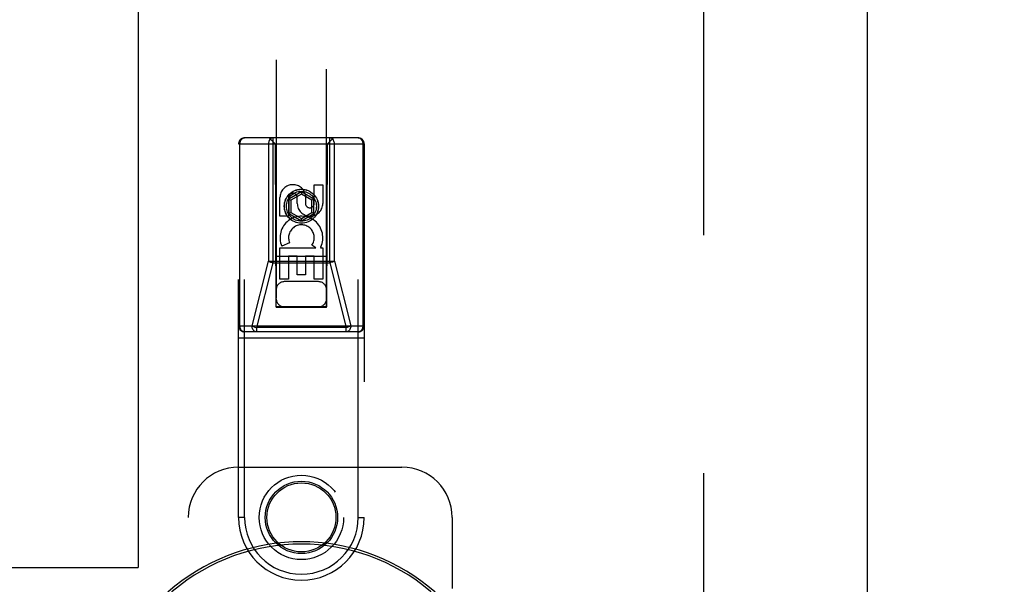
# Model space of a CAD drawing. Header units: inches. Extents: x 0 to 215, y 0 to 139.
# Tile 39 of 91: x 60 to 64.89, y 69.31 to 72.12. Entities that reach past the tile are written whole.
import ezdxf

# ---------------------------------------------------------------- set-up
doc = ezdxf.new("R2010")
doc.units = ezdxf.units.IN
doc.header["$LTSCALE"] = 11.835443
doc.header["$MEASUREMENT"] = 0
doc.linetypes.add('HIDDEN', pattern=[0.2, 0.1, -0.1])
doc.linetypes.add('PHANTOM', pattern=[0.8, 0.45, -0.05, 0.1, -0.05, 0.1, -0.05])
doc.layers.get('0').update_dxf_attribs({"linetype": 'CONTINUOUS'})
for name, color, linetype in [('02___PRT_ALL_AXES', 7, 'CONTINUOUS'), ('AVAILABLE_DOOR_SPACE', 7, 'CONTINUOUS'), ('DEFAULT_2', 8, 'HIDDEN'), ('DIMENSIONS', 7, 'CONTINUOUS')]:
    doc.layers.add(name, color=color, linetype=linetype)
doc.styles.get("Standard").update_dxf_attribs({"font": 'arial.ttf'})
doc.dimstyles.new('DIMSTYLE_1', dxfattribs={"dimtxt": 0.949367, "dimasz": 1.265823, "dimexe": 0.09, "dimexo": 0.07, "dimgap": 0.0375, "dimtad": 0, "dimtih": 1, "dimtoh": 1, "dimzin": 4, "dimdsep": 46, "dimtxsty": 'Standard', "dimblk": '_FILLED', "dimblk1": '_FILLED', "dimblk2": '_FILLED', "dimcen": 0.09, "dimazin": 1, "dimtfac": 1, "dimtofl": 0, "dimtmove": 0, "dimatfit": 3, "dimldrblk": '_FILLED', "dimfxl": 1, "dimtolj": 1, "dimtzin": 4, "dimarcsym": 0})
doc.dimstyles.get("Standard").update_dxf_attribs({"dimtxt": 1.075949, "dimasz": 1.265823, "dimexe": 0.09, "dimexo": 0.07, "dimgap": 0.09, "dimtad": 0, "dimtih": 1, "dimtoh": 1, "dimzin": 4, "dimdsep": 46, "dimtxsty": 'Standard', "dimblk": '_FILLED', "dimblk1": '_FILLED', "dimblk2": '_FILLED', "dimcen": 0.09, "dimazin": 1, "dimtp": 0.01, "dimtm": 0.01, "dimtfac": 1, "dimtofl": 0, "dimtmove": 0, "dimatfit": 3, "dimldrblk": '_FILLED', "dimfxl": 1, "dimtolj": 1, "dimtzin": 4, "dimarcsym": 0})

# ---------------------------------------------------------------- blocks, each defined once
blk = doc.blocks.new('_FILLED')
at = {"color": 0, "linetype": 'ByBlock'}
blk.add_solid([(0, 0), (-1, 0.2), (-1, -0.2)], dxfattribs=at)
blk = doc.blocks.new('*D13')
at = {"layer": 'DIMENSIONS', "color": 2, "linetype": 'Continuous'}
for p, q in [((60.5856, 79.2462), (58.1561, 79.2462)), ((64.2106, 79.2462), (66.7423, 79.2462))]:
    blk.add_line(p, q, dxfattribs=at)
at = {"layer": 'DIMENSIONS', "color": 2, "linetype": 'Continuous', "xscale": 1.2658227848, "yscale": 1.2658227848, "zscale": 1.2658227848}
blk.add_blockref('_FILLED', (60.5856, 79.2462), dxfattribs=at)
at = {"layer": 'DIMENSIONS', "color": 2, "linetype": 'Continuous', "xscale": 1.2658227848, "yscale": 1.2658227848, "zscale": 1.2658227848, "rotation": 180}
blk.add_blockref('_FILLED', (64.2106, 79.2462), dxfattribs=at)
at = {"layer": 'DIMENSIONS', "color": 2, "linetype": 'Continuous', "insert": (57.6814, 79.7209), "char_height": 0.94937, "width": 2.579879, "attachment_point": 3, "line_spacing_factor": 0.9}
blk.add_mtext('3.63', dxfattribs=at)

msp = doc.modelspace()

# ---------------------------------------------------------------- linework, layer by layer
at = {"color": 3, "linetype": 'Continuous'}
msp.add_line((64.2106, 103.6685), (64.2106, 33.3765), dxfattribs=at)
at = {"color": 7, "linetype": 'Continuous'}
for radius, start, end in [(1.0039, 333.5698, 206.4302), (0.9924, 329.0941, 210.9059)]:
    msp.add_arc((61.3981, 68.5225), radius, start, end, dxfattribs=at)
at = {"layer": '02___PRT_ALL_AXES', "color": 8, "linetype": 'HIDDEN'}
for p, q in [((61.4623, 71.2091), (61.4623, 71.3016)), ((61.4623, 71.3016), (61.5047, 71.3016)), ((61.5047, 71.3016), (61.5047, 71.2091)), ((61.2915, 71.1453), (61.2915, 71.2377)), ((61.3339, 71.2377), (61.3339, 71.1453)), ((61.3778, 71.2091), (61.3778, 71.2376)), ((61.4188, 71.2515), (61.4188, 71.2052)), ((61.3339, 71.1453), (61.2915, 71.1453)), ((61.2915, 70.8329), (61.2915, 70.989)), ((61.2915, 70.989), (61.4691, 70.989)), ((61.3396, 71.0134), (61.3005, 70.9964)), ((61.4691, 70.989), (61.4505, 71.002)), ((61.4942, 70.9925), (61.4924, 70.989)), ((61.4924, 70.989), (61.5047, 70.989)), ((61.5047, 70.989), (61.5047, 70.8329)), ((61.3339, 70.9464), (61.3339, 70.8329)), ((61.3764, 70.9464), (61.3339, 70.9464)), ((61.3764, 70.8542), (61.3764, 70.9464)), ((61.4188, 70.9464), (61.4188, 70.8542)), ((61.4623, 70.9464), (61.4188, 70.9464)), ((61.4623, 70.8329), (61.4623, 70.9464)), ((61.4188, 70.8542), (61.3764, 70.8542)), ((61.3339, 70.8329), (61.2915, 70.8329)), ((61.5047, 70.8329), (61.4623, 70.8329))]:
    msp.add_line(p, q, dxfattribs=at)
for centre, radius in [((61.3981, 71.195), 0.085), ((61.3981, 69.6475), 0.1715)]:
    msp.add_circle(centre, radius, dxfattribs=at)
for centre, radius, start, end in [((61.3559, 71.2378), 0.0644, 12.2995, 180.0775), ((61.3559, 71.2377), 0.0219, 359.9011, 180), ((61.4413, 71.2091), 0.0635, 180, 360), ((61.4403, 71.2091), 0.0219, 190.307, 360), ((61.3982, 71.0388), 0.1065, 334.2636, 203.4027), ((61.3982, 71.0388), 0.0639, 324.8895, 203.4026)]:
    msp.add_arc(centre, radius, start, end, dxfattribs=at)
at = {"layer": 'AVAILABLE_DOOR_SPACE', "color": 4, "linetype": 'PHANTOM'}
for p in [(60.5856, 102.6475), (55.8481, 69.3975)]:
    msp.add_line(p, (60.5856, 69.3975), dxfattribs=at)
at = {"layer": 'DEFAULT_2', "color": 8, "linetype": 'HIDDEN'}
for p, q in [((63.3981, 103.0075), (63.3981, 34.0375)), ((61.2731, 102.695), (61.2731, 70.6932)), ((61.5231, 70.6932), (61.5231, 102.695)), ((61.1156, 69.6475), (61.1156, 71.535)), ((61.6806, 71.535), (61.1156, 71.535)), ((61.2681, 71.505), (61.2381, 71.535)), ((61.2572, 70.9137), (61.2572, 71.535)), ((61.5281, 71.505), (61.5581, 71.535)), ((61.539, 70.9137), (61.539, 71.535)), ((61.6806, 69.6475), (61.6806, 71.535)), ((61.0856, 69.6475), (61.0856, 71.505)), ((61.0856, 71.505), (61.7106, 71.505)), ((61.0925, 70.6), (61.0925, 71.505)), ((61.2341, 71.505), (61.2341, 70.9225)), ((61.2681, 71.505), (61.2716, 70.695)), ((61.5246, 70.695), (61.5281, 71.505)), ((61.5621, 70.9225), (61.5621, 71.505)), ((61.7037, 71.505), (61.7037, 70.6)), ((61.7106, 71.505), (61.7106, 69.6475)), ((61.3981, 71.2669), (61.3356, 71.2308)), ((61.3981, 71.2553), (61.3456, 71.225)), ((61.3981, 71.2669), (61.3981, 71.2553)), ((61.4606, 71.2308), (61.3981, 71.2669)), ((61.4506, 71.225), (61.3981, 71.2553)), ((61.3356, 71.2308), (61.3356, 71.1586)), ((61.3356, 71.2308), (61.3456, 71.225)), ((61.3456, 71.225), (61.3456, 71.1644)), ((61.4606, 71.2308), (61.4506, 71.225)), ((61.4506, 71.1644), (61.4506, 71.225)), ((61.4606, 71.1586), (61.4606, 71.2308)), ((61.3356, 71.1586), (61.3456, 71.1644)), ((61.3356, 71.1586), (61.3981, 71.1225)), ((61.3456, 71.1644), (61.3981, 71.1341)), ((61.3981, 71.1341), (61.4506, 71.1644)), ((61.3981, 71.1225), (61.4606, 71.1586)), ((61.4606, 71.1586), (61.4506, 71.1644)), ((61.3981, 71.1225), (61.3981, 71.1341)), ((61.5257, 70.945), (61.2706, 70.945)), ((61.1527, 70.6), (61.2341, 70.9225)), ((61.1758, 70.5913), (61.2572, 70.9137)), ((61.2341, 70.9225), (61.5621, 70.9225)), ((61.2572, 70.9137), (61.539, 70.9137)), ((61.539, 70.9137), (61.6205, 70.5913)), ((61.5621, 70.9225), (61.6436, 70.6)), ((61.4831, 70.82), (61.3131, 70.82)), ((61.2731, 70.6964), (61.5231, 70.6964)), ((61.2716, 70.695), (61.5246, 70.695)), ((61.2731, 70.6932), (61.5231, 70.6932)), ((61.0856, 70.6), (61.7106, 70.6)), ((61.6806, 70.57), (61.1156, 70.57)), ((61.1758, 70.57), (61.1758, 70.5913)), ((61.6205, 70.5913), (61.1758, 70.5913)), ((61.6205, 70.57), (61.6205, 70.5913)), ((61.0856, 70.54), (61.7106, 70.54)), ((61.0856, 69.8975), (61.8981, 69.8975)), ((60.8356, 67.3975), (60.8356, 69.6475)), ((61.1156, 69.6475), (61.0856, 69.6475)), ((61.6806, 69.6475), (61.7106, 69.6475)), ((62.1481, 69.6475), (62.1481, 69.2943))]:
    msp.add_line(p, q, dxfattribs=at)
for points in [[(61.0925, 71.505), (61.0928, 71.5097), (61.0937, 71.5143), (61.0951, 71.5186), (61.0969, 71.5226), (61.0993, 71.5262), (61.1021, 71.5293), (61.1051, 71.5317), (61.1085, 71.5335), (61.112, 71.5346), (61.1156, 71.535)], [(61.2572, 71.535), (61.2536, 71.5346), (61.2501, 71.5335), (61.2467, 71.5317), (61.2436, 71.5293), (61.2409, 71.5262), (61.2385, 71.5226), (61.2366, 71.5186), (61.2353, 71.5143), (61.2344, 71.5097), (61.2341, 71.505)], [(61.5621, 71.505), (61.5618, 71.5097), (61.561, 71.5143), (61.5596, 71.5186), (61.5577, 71.5226), (61.5554, 71.5262), (61.5526, 71.5293), (61.5495, 71.5317), (61.5462, 71.5335), (61.5426, 71.5346), (61.539, 71.535)], [(61.6806, 71.535), (61.6842, 71.5346), (61.6878, 71.5335), (61.6911, 71.5317), (61.6942, 71.5293), (61.697, 71.5262), (61.6993, 71.5226), (61.7012, 71.5186), (61.7026, 71.5143), (61.7034, 71.5097), (61.7037, 71.505)], [(61.2341, 70.9225), (61.2371, 70.9208), (61.2405, 70.9192), (61.2444, 70.9176), (61.2485, 70.9161), (61.2528, 70.9148), (61.2572, 70.9137)], [(61.5621, 70.9225), (61.5592, 70.9208), (61.5557, 70.9192), (61.5519, 70.9176), (61.5478, 70.9161), (61.5435, 70.9148), (61.539, 70.9137)], [(61.1156, 70.57), (61.112, 70.5704), (61.1085, 70.5715), (61.1051, 70.5733), (61.1021, 70.5757), (61.0993, 70.5788), (61.0969, 70.5824), (61.095, 70.5864), (61.0937, 70.5907), (61.0928, 70.5953), (61.0925, 70.6)], [(61.1758, 70.57), (61.1722, 70.5704), (61.1687, 70.5715), (61.1653, 70.5733), (61.1622, 70.5757), (61.1595, 70.5788), (61.1571, 70.5824), (61.1552, 70.5864), (61.1538, 70.5907), (61.153, 70.5953), (61.1527, 70.6)], [(61.1527, 70.6), (61.1557, 70.5983), (61.1591, 70.5967), (61.1629, 70.5951), (61.167, 70.5937), (61.1714, 70.5924), (61.1758, 70.5913)], [(61.6436, 70.6), (61.6433, 70.5953), (61.6424, 70.5907), (61.641, 70.5864), (61.6391, 70.5824), (61.6368, 70.5788), (61.634, 70.5757), (61.6309, 70.5733), (61.6276, 70.5715), (61.6241, 70.5704), (61.6205, 70.57)], [(61.6436, 70.6), (61.6406, 70.5983), (61.6372, 70.5967), (61.6333, 70.5951), (61.6292, 70.5937), (61.6249, 70.5924), (61.6205, 70.5913)], [(61.7037, 70.6), (61.7034, 70.5953), (61.7026, 70.5907), (61.7012, 70.5864), (61.6993, 70.5824), (61.697, 70.5788), (61.6942, 70.5757), (61.6911, 70.5733), (61.6878, 70.5715), (61.6842, 70.5704), (61.6806, 70.57)]]:
    msp.add_lwpolyline(points, dxfattribs=at)
for centre, radius in [((61.3981, 71.195), 0.0845), ((61.3981, 71.195), 0.0745), ((61.3981, 69.6475), 0.21), ((61.3981, 69.6475), 0.18)]:
    msp.add_circle(centre, radius, dxfattribs=at)
for centre, radius, start, end in [((61.1156, 71.505), 0.03, 90, 180), ((61.6806, 71.505), 0.03, 0, 90), ((61.3131, 70.78), 0.04, 90, 180), ((61.4831, 70.78), 0.04, 0, 90), ((61.3131, 70.735), 0.04, 180, 270), ((61.4831, 70.735), 0.04, 270, 360), ((61.1156, 70.6), 0.03, 180, 270), ((61.6806, 70.6), 0.03, 270, 360), ((61.0856, 69.6475), 0.25, 90, 180), ((61.8981, 69.6475), 0.25, 0, 90), ((61.3981, 69.6475), 0.3125, 180, 360), ((61.3981, 69.6475), 0.2825, 180, 360)]:
    msp.add_arc(centre, radius, start, end, dxfattribs=at)

# ---------------------------------------------------------------- dimensions: what is measured, and where the dimension line sits
at = {"layer": 'DIMENSIONS', "color": 2, "linetype": 'Continuous'}
dim = msp.add_linear_dim(base=(64.2106310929, 79.2461956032), p1=(60.5856310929, 102.6474962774), p2=(64.2106310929, 33.3764962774), dimstyle='DIMSTYLE_1', dxfattribs=at)
dim.commit()
dim.dimension.update_dxf_attribs({"geometry": '*D13', "text_midpoint": (56.3902377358, 79.2409013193), "dimtype": 160})

# ---------------------------------------------------------------- leaders
at = {"layer": 'DIMENSIONS', "color": 2, "linetype": 'Continuous', "annotation_type": 0, "has_hookline": 1, "hookline_direction": 1, "text_width": 11.7602}
msp.add_leader([(69.4411, 69.3532), (71.9193, 71.9525), (72.873, 71.9525)], dimstyle='Standard', override={"dimtad": 0}, dxfattribs=at)

doc.saveas('drawing.dxf')
